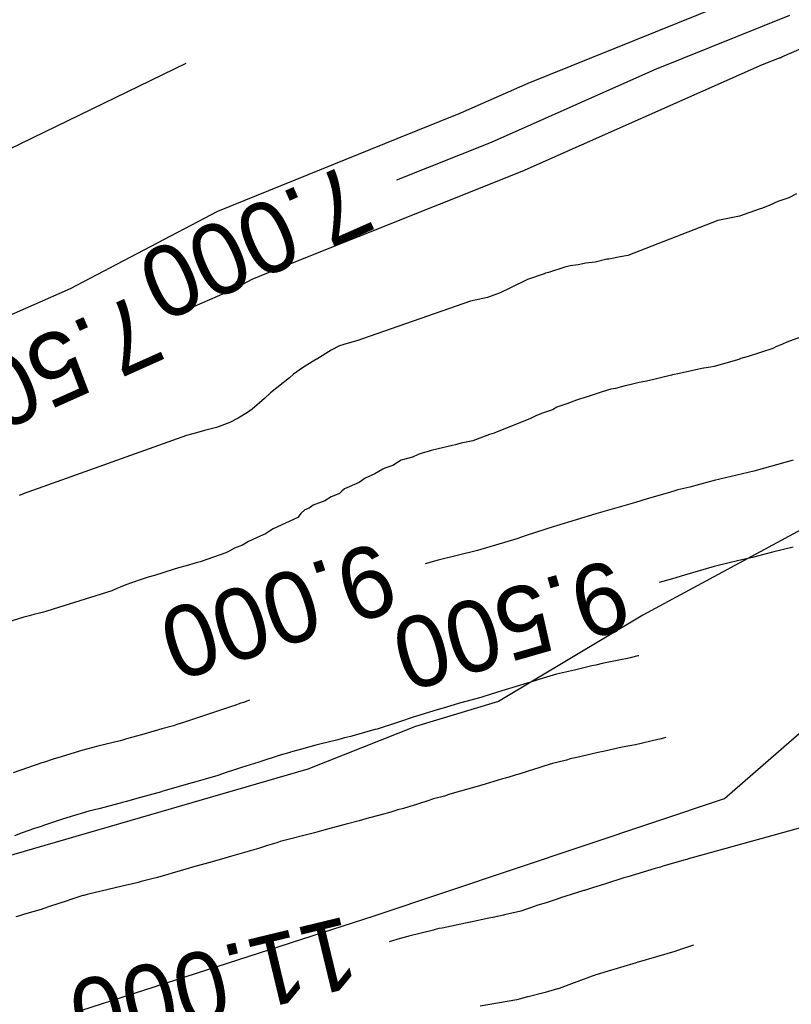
# Model space of a CAD drawing. Extents: x 158343 to 162498, y 431347 to 434500.
# Tile 208 of 220: x 159608 to 159628, y 434167 to 434192. Entities that reach past the tile are written whole.
import ezdxf

# ---------------------------------------------------------------- set-up
doc = ezdxf.new("R2010")
doc.units = 0
doc.header["$LTSCALE"] = 10
doc.header["$MEASUREMENT"] = 0
for name, color, linetype in [('000_arcering', 8, 'CONTINUOUS'), ('33_trappen en balustraden', 252, 'CONTINUOUS'), ('def. con-hoogtelijn (index)', 8, 'CONTINUOUS')]:
    doc.layers.add(name, color=color, linetype=linetype)
doc.styles.add('Style-WORKING', font='WORKING.shx')

# ---------------------------------------------------------------- blocks, each defined once
blk = doc.blocks.new('bestaande hoogtelijnen')
at = {"layer": 'def. con-hoogtelijn (index)'}
for p, q in [((-32.775, 128.193), (-40.284, 124.903)), ((-32.775, 128.193), (-40.284, 124.903)), ((-39.842, 127.015), (-46.717, 124.24)), ((-39.842, 127.015), (-46.717, 124.24)), ((-40.086, 125.963), (-43.505, 124.583)), ((-40.086, 125.963), (-43.505, 124.583)), ((-40.086, 125.963), (-43.505, 124.583)), ((-61.61, 121.73), (-55.372, 124.751)), ((-61.61, 121.73), (-55.372, 124.751)), ((-40.78, 124.71), (-46.866, 122.008)), ((-40.78, 124.71), (-46.866, 122.008)), ((-40.345, 124.878), (-40.78, 124.71)), ((-40.345, 124.878), (-40.78, 124.71)), ((-40.339, 124.879), (-40.345, 124.878)), ((-40.339, 124.879), (-40.345, 124.878)), ((-40.333, 124.881), (-40.339, 124.879)), ((-40.333, 124.881), (-40.339, 124.879)), ((-40.332, 124.881), (-40.333, 124.881)), ((-40.332, 124.881), (-40.333, 124.881)), ((-40.33, 124.882), (-40.332, 124.881)), ((-40.33, 124.882), (-40.332, 124.881)), ((-40.328, 124.883), (-40.33, 124.882)), ((-40.328, 124.883), (-40.33, 124.882)), ((-40.325, 124.884), (-40.328, 124.883)), ((-40.325, 124.884), (-40.328, 124.883)), ((-40.323, 124.885), (-40.325, 124.884)), ((-40.323, 124.885), (-40.325, 124.884)), ((-40.319, 124.886), (-40.323, 124.885)), ((-40.319, 124.886), (-40.323, 124.885)), ((-40.318, 124.887), (-40.319, 124.886)), ((-40.318, 124.887), (-40.319, 124.886)), ((-40.312, 124.888), (-40.318, 124.887)), ((-40.312, 124.888), (-40.318, 124.887)), ((-40.307, 124.891), (-40.312, 124.888)), ((-40.307, 124.891), (-40.312, 124.888)), ((-40.303, 124.893), (-40.307, 124.891)), ((-40.303, 124.893), (-40.307, 124.891)), ((-40.307, 124.891), (-40.307, 124.891)), ((-40.307, 124.891), (-40.307, 124.891)), ((-40.298, 124.896), (-40.303, 124.893)), ((-40.298, 124.896), (-40.303, 124.893)), ((-40.297, 124.896), (-40.298, 124.896)), ((-40.297, 124.896), (-40.298, 124.896)), ((-40.293, 124.898), (-40.297, 124.896)), ((-40.293, 124.898), (-40.297, 124.896)), ((-40.288, 124.9), (-40.293, 124.898)), ((-40.288, 124.9), (-40.293, 124.898)), ((-40.284, 124.903), (-40.288, 124.9)), ((-40.284, 124.903), (-40.288, 124.9)), ((-43.505, 124.583), (-47.644, 122.746)), ((-43.505, 124.583), (-47.644, 122.746)), ((-43.505, 124.583), (-47.644, 122.746)), ((-46.717, 124.24), (-48.421, 123.484)), ((-46.717, 124.24), (-48.421, 123.484)), ((-48.421, 123.484), (-50.04, 122.838)), ((-48.421, 123.484), (-50.04, 122.838)), ((-50.04, 122.838), (-54.581, 120.997)), ((-50.04, 122.838), (-54.581, 120.997)), ((-47.644, 122.746), (-50.043, 121.789)), ((-47.644, 122.746), (-50.043, 121.789)), ((-47.644, 122.746), (-50.043, 121.789)), ((-46.866, 122.008), (-53.111, 119.517)), ((-46.866, 122.008), (-53.111, 119.517)), ((-39.904, 121.443), (-40.103, 121.346)), ((-39.904, 121.443), (-40.103, 121.346)), ((-39.904, 121.443), (-40.103, 121.346)), ((-40.383, 121.252), (-40.585, 121.16)), ((-40.383, 121.252), (-40.585, 121.16)), ((-40.383, 121.252), (-40.585, 121.16)), ((-40.103, 121.346), (-40.383, 121.252)), ((-40.103, 121.346), (-40.383, 121.252)), ((-40.103, 121.346), (-40.383, 121.252)), ((-54.581, 120.997), (-58.318, 119.04)), ((-54.581, 120.997), (-58.318, 119.04)), ((-40.855, 121.055), (-41.348, 120.879)), ((-40.855, 121.055), (-41.348, 120.879)), ((-40.855, 121.055), (-41.348, 120.879)), ((-40.772, 121.084), (-40.855, 121.055)), ((-40.772, 121.084), (-40.855, 121.055)), ((-40.772, 121.084), (-40.855, 121.055)), ((-40.585, 121.16), (-40.772, 121.084)), ((-40.585, 121.16), (-40.772, 121.084)), ((-40.585, 121.16), (-40.772, 121.084)), ((-41.904, 120.767), (-44.184, 119.887)), ((-41.904, 120.767), (-44.184, 119.887)), ((-41.904, 120.767), (-44.184, 119.887)), ((-41.348, 120.879), (-41.904, 120.767)), ((-41.348, 120.879), (-41.904, 120.767)), ((-41.348, 120.879), (-41.904, 120.767)), ((-45.01, 119.718), (-45.245, 119.685)), ((-45.01, 119.718), (-45.245, 119.685)), ((-45.01, 119.718), (-45.245, 119.685)), ((-44.716, 119.787), (-45.01, 119.718)), ((-44.716, 119.787), (-45.01, 119.718)), ((-44.716, 119.787), (-45.01, 119.718)), ((-44.666, 119.794), (-44.716, 119.787)), ((-44.666, 119.794), (-44.716, 119.787)), ((-44.666, 119.794), (-44.716, 119.787)), ((-44.378, 119.851), (-44.666, 119.794)), ((-44.378, 119.851), (-44.666, 119.794)), ((-44.378, 119.851), (-44.666, 119.794)), ((-44.184, 119.887), (-44.378, 119.851)), ((-44.184, 119.887), (-44.378, 119.851)), ((-44.184, 119.887), (-44.378, 119.851)), ((-53.111, 119.517), (-53.708, 119.275)), ((-53.111, 119.517), (-53.708, 119.275)), ((-46.196, 119.449), (-46.26, 119.437)), ((-46.196, 119.449), (-46.26, 119.437)), ((-46.196, 119.449), (-46.26, 119.437)), ((-45.779, 119.587), (-46.196, 119.449)), ((-45.779, 119.587), (-46.196, 119.449)), ((-45.779, 119.587), (-46.196, 119.449)), ((-45.642, 119.62), (-45.779, 119.587)), ((-45.642, 119.62), (-45.779, 119.587)), ((-45.642, 119.62), (-45.779, 119.587)), ((-45.441, 119.65), (-45.642, 119.62)), ((-45.441, 119.65), (-45.642, 119.62)), ((-45.441, 119.65), (-45.642, 119.62)), ((-45.245, 119.685), (-45.441, 119.65)), ((-45.245, 119.685), (-45.441, 119.65)), ((-45.245, 119.685), (-45.441, 119.65)), ((-53.708, 119.275), (-54.2, 119.017)), ((-53.708, 119.275), (-54.2, 119.017)), ((-46.727, 119.272), (-47.155, 119.068)), ((-46.727, 119.272), (-47.155, 119.068)), ((-46.727, 119.272), (-47.155, 119.068)), ((-46.303, 119.419), (-46.727, 119.272)), ((-46.303, 119.419), (-46.727, 119.272)), ((-46.303, 119.419), (-46.727, 119.272)), ((-46.273, 119.432), (-46.303, 119.419)), ((-46.273, 119.432), (-46.303, 119.419)), ((-46.273, 119.432), (-46.303, 119.419)), ((-46.26, 119.437), (-46.273, 119.432)), ((-46.26, 119.437), (-46.273, 119.432)), ((-46.26, 119.437), (-46.273, 119.432)), ((-58.318, 119.04), (-60.214, 118.208)), ((-58.318, 119.04), (-60.214, 118.208)), ((-54.2, 119.017), (-55.368, 118.505)), ((-54.2, 119.017), (-55.368, 118.505)), ((-47.155, 119.068), (-47.414, 118.94)), ((-47.155, 119.068), (-47.414, 118.94)), ((-47.155, 119.068), (-47.414, 118.94)), ((-48.168, 118.728), (-50.907, 117.769)), ((-48.168, 118.728), (-50.907, 117.769)), ((-48.168, 118.728), (-50.907, 117.769)), ((-47.74, 118.818), (-48.168, 118.728)), ((-47.74, 118.818), (-48.168, 118.728)), ((-47.74, 118.818), (-48.168, 118.728)), ((-47.414, 118.94), (-47.74, 118.818)), ((-47.414, 118.94), (-47.74, 118.818)), ((-47.414, 118.94), (-47.74, 118.818)), ((-51.025, 117.734), (-51.295, 117.658)), ((-51.025, 117.734), (-51.295, 117.658)), ((-51.025, 117.734), (-51.295, 117.658)), ((-50.907, 117.769), (-51.025, 117.734)), ((-50.907, 117.769), (-51.025, 117.734)), ((-50.907, 117.769), (-51.025, 117.734)), ((-39.524, 117.916), (-40.149, 117.688)), ((-39.524, 117.916), (-40.149, 117.688)), ((-51.704, 117.485), (-52.062, 117.26)), ((-51.704, 117.485), (-52.062, 117.26)), ((-51.704, 117.485), (-52.062, 117.26)), ((-51.489, 117.597), (-51.704, 117.485)), ((-51.489, 117.597), (-51.704, 117.485)), ((-51.489, 117.597), (-51.704, 117.485)), ((-51.295, 117.658), (-51.489, 117.597)), ((-51.295, 117.658), (-51.489, 117.597)), ((-51.295, 117.658), (-51.489, 117.597)), ((-40.507, 117.531), (-41.132, 117.328)), ((-40.507, 117.531), (-41.132, 117.328)), ((-40.413, 117.577), (-40.507, 117.531)), ((-40.413, 117.577), (-40.507, 117.531)), ((-40.367, 117.593), (-40.413, 117.577)), ((-40.367, 117.593), (-40.413, 117.577)), ((-40.262, 117.636), (-40.367, 117.593)), ((-40.262, 117.636), (-40.367, 117.593)), ((-40.149, 117.688), (-40.262, 117.636)), ((-40.149, 117.688), (-40.262, 117.636)), ((-52.114, 117.228), (-52.424, 117.04)), ((-52.114, 117.228), (-52.424, 117.04)), ((-52.114, 117.228), (-52.424, 117.04)), ((-52.071, 117.254), (-52.114, 117.228)), ((-52.071, 117.254), (-52.114, 117.228)), ((-52.071, 117.254), (-52.114, 117.228)), ((-52.062, 117.26), (-52.071, 117.254)), ((-52.062, 117.26), (-52.071, 117.254)), ((-52.062, 117.26), (-52.071, 117.254)), ((-41.367, 117.252), (-41.992, 117.071)), ((-41.367, 117.252), (-41.992, 117.071)), ((-41.315, 117.276), (-41.367, 117.252)), ((-41.315, 117.276), (-41.367, 117.252)), ((-41.132, 117.328), (-41.315, 117.276)), ((-41.132, 117.328), (-41.315, 117.276)), ((-52.424, 117.04), (-52.654, 116.875)), ((-52.424, 117.04), (-52.654, 116.875)), ((-52.424, 117.04), (-52.654, 116.875)), ((-42.381, 117.007), (-42.876, 116.892)), ((-42.381, 117.007), (-42.876, 116.892)), ((-42.266, 117.028), (-42.381, 117.007)), ((-42.266, 117.028), (-42.381, 117.007)), ((-42.255, 117.031), (-42.266, 117.028)), ((-42.255, 117.031), (-42.266, 117.028)), ((-42.252, 117.032), (-42.255, 117.031)), ((-42.252, 117.032), (-42.255, 117.031)), ((-42.084, 117.056), (-42.252, 117.032)), ((-42.084, 117.056), (-42.252, 117.032)), ((-41.992, 117.071), (-42.084, 117.056)), ((-41.992, 117.071), (-42.084, 117.056)), ((-52.753, 116.787), (-53.079, 116.531)), ((-52.753, 116.787), (-53.079, 116.531)), ((-52.753, 116.787), (-53.079, 116.531)), ((-52.654, 116.875), (-52.753, 116.787)), ((-52.654, 116.875), (-52.753, 116.787)), ((-52.654, 116.875), (-52.753, 116.787)), ((-43.56, 116.734), (-43.753, 116.689)), ((-43.56, 116.734), (-43.753, 116.689)), ((-43.386, 116.776), (-43.56, 116.734)), ((-43.386, 116.776), (-43.56, 116.734)), ((-43.077, 116.853), (-43.386, 116.776)), ((-43.077, 116.853), (-43.386, 116.776)), ((-43.047, 116.857), (-43.077, 116.853)), ((-43.047, 116.857), (-43.077, 116.853)), ((-42.876, 116.892), (-43.047, 116.857)), ((-42.876, 116.892), (-43.047, 116.857)), ((-53.079, 116.531), (-53.236, 116.409)), ((-53.079, 116.531), (-53.236, 116.409)), ((-53.079, 116.531), (-53.236, 116.409)), ((-44.698, 116.475), (-44.886, 116.413)), ((-44.698, 116.475), (-44.886, 116.413)), ((-44.616, 116.494), (-44.698, 116.475)), ((-44.616, 116.494), (-44.698, 116.475)), ((-44.497, 116.512), (-44.616, 116.494)), ((-44.497, 116.512), (-44.616, 116.494)), ((-44.248, 116.586), (-44.497, 116.512)), ((-44.248, 116.586), (-44.497, 116.512)), ((-44.132, 116.606), (-44.248, 116.586)), ((-44.132, 116.606), (-44.248, 116.586)), ((-43.893, 116.67), (-44.132, 116.606)), ((-43.893, 116.67), (-44.132, 116.606)), ((-43.753, 116.689), (-43.893, 116.67)), ((-43.753, 116.689), (-43.893, 116.67)), ((-53.391, 116.261), (-53.701, 115.988)), ((-53.391, 116.261), (-53.701, 115.988)), ((-53.391, 116.261), (-53.701, 115.988)), ((-53.236, 116.409), (-53.391, 116.261)), ((-53.236, 116.409), (-53.391, 116.261)), ((-53.236, 116.409), (-53.391, 116.261)), ((-45.481, 116.221), (-45.732, 116.126)), ((-45.481, 116.221), (-45.732, 116.126)), ((-45.385, 116.255), (-45.481, 116.221)), ((-45.385, 116.255), (-45.481, 116.221)), ((-45.321, 116.273), (-45.385, 116.255)), ((-45.321, 116.273), (-45.385, 116.255)), ((-45.133, 116.332), (-45.321, 116.273)), ((-45.133, 116.332), (-45.321, 116.273)), ((-44.886, 116.413), (-45.133, 116.332)), ((-44.886, 116.413), (-45.133, 116.332)), ((-53.701, 115.988), (-53.818, 115.91)), ((-53.701, 115.988), (-53.818, 115.91)), ((-53.701, 115.988), (-53.818, 115.91)), ((-46.089, 115.976), (-46.367, 115.882)), ((-46.089, 115.976), (-46.367, 115.882)), ((-45.984, 116.038), (-46.089, 115.976)), ((-45.984, 116.038), (-46.089, 115.976)), ((-45.732, 116.126), (-45.984, 116.038)), ((-45.732, 116.126), (-45.984, 116.038)), ((-54.06, 115.765), (-54.27, 115.653)), ((-54.06, 115.765), (-54.27, 115.653)), ((-54.06, 115.765), (-54.27, 115.653)), ((-53.818, 115.91), (-54.06, 115.765)), ((-53.818, 115.91), (-54.06, 115.765)), ((-53.818, 115.91), (-54.06, 115.765)), ((-46.67, 115.748), (-47.497, 115.419)), ((-46.67, 115.748), (-47.497, 115.419)), ((-46.515, 115.824), (-46.67, 115.748)), ((-46.515, 115.824), (-46.67, 115.748)), ((-46.367, 115.882), (-46.515, 115.824)), ((-46.367, 115.882), (-46.515, 115.824)), ((-54.607, 115.523), (-54.912, 115.452)), ((-54.607, 115.523), (-54.912, 115.452)), ((-54.607, 115.523), (-54.912, 115.452)), ((-54.27, 115.653), (-54.607, 115.523)), ((-54.27, 115.653), (-54.607, 115.523)), ((-54.27, 115.653), (-54.607, 115.523)), ((-55.364, 115.322), (-59.243, 113.94)), ((-55.364, 115.322), (-59.243, 113.94)), ((-55.364, 115.322), (-59.243, 113.94)), ((-55.117, 115.389), (-55.364, 115.322)), ((-55.117, 115.389), (-55.364, 115.322)), ((-55.117, 115.389), (-55.364, 115.322)), ((-54.912, 115.452), (-55.117, 115.389)), ((-54.912, 115.452), (-55.117, 115.389)), ((-54.912, 115.452), (-55.117, 115.389)), ((-47.691, 115.347), (-48.113, 115.186)), ((-47.691, 115.347), (-48.113, 115.186)), ((-47.57, 115.386), (-47.691, 115.347)), ((-47.57, 115.386), (-47.691, 115.347)), ((-47.497, 115.419), (-47.57, 115.386)), ((-47.497, 115.419), (-47.57, 115.386)), ((-48.991, 114.99), (-49.165, 114.942)), ((-48.991, 114.99), (-49.165, 114.942)), ((-48.627, 115.068), (-48.991, 114.99)), ((-48.627, 115.068), (-48.991, 114.99)), ((-48.551, 115.09), (-48.627, 115.068)), ((-48.551, 115.09), (-48.627, 115.068)), ((-48.403, 115.127), (-48.551, 115.09)), ((-48.403, 115.127), (-48.551, 115.09)), ((-48.149, 115.18), (-48.403, 115.127)), ((-48.149, 115.18), (-48.403, 115.127)), ((-48.113, 115.186), (-48.149, 115.18)), ((-48.113, 115.186), (-48.149, 115.18)), ((-49.639, 114.774), (-49.923, 114.7)), ((-49.639, 114.774), (-49.923, 114.7)), ((-49.5, 114.846), (-49.639, 114.774)), ((-49.5, 114.846), (-49.639, 114.774)), ((-49.367, 114.883), (-49.5, 114.846)), ((-49.367, 114.883), (-49.5, 114.846)), ((-49.242, 114.923), (-49.367, 114.883)), ((-49.242, 114.923), (-49.367, 114.883)), ((-49.165, 114.942), (-49.242, 114.923)), ((-49.165, 114.942), (-49.242, 114.923)), ((-50.394, 114.473), (-50.594, 114.352)), ((-50.394, 114.473), (-50.594, 114.352)), ((-50.345, 114.5), (-50.394, 114.473)), ((-50.345, 114.5), (-50.394, 114.473)), ((-50.138, 114.561), (-50.345, 114.5)), ((-50.138, 114.561), (-50.345, 114.5)), ((-49.923, 114.7), (-50.138, 114.561)), ((-49.923, 114.7), (-50.138, 114.561)), ((-39.992, 114.696), (-40.992, 114.418)), ((-39.992, 114.696), (-40.992, 114.418)), ((-39.992, 114.696), (-40.992, 114.418)), ((-50.842, 114.244), (-50.99, 114.137)), ((-50.842, 114.244), (-50.99, 114.137)), ((-50.594, 114.352), (-50.842, 114.244)), ((-50.594, 114.352), (-50.842, 114.244)), ((-40.992, 114.418), (-41.992, 114.181)), ((-40.992, 114.418), (-41.992, 114.181)), ((-40.992, 114.418), (-41.992, 114.181)), ((-51.367, 113.975), (-51.431, 113.918)), ((-51.367, 113.975), (-51.431, 113.918)), ((-50.99, 114.137), (-51.367, 113.975)), ((-50.99, 114.137), (-51.367, 113.975)), ((-42.613, 114.019), (-42.919, 113.945)), ((-42.613, 114.019), (-42.919, 113.945)), ((-42.613, 114.019), (-42.919, 113.945)), ((-42.122, 114.148), (-42.613, 114.019)), ((-42.122, 114.148), (-42.613, 114.019)), ((-42.122, 114.148), (-42.613, 114.019)), ((-41.992, 114.181), (-42.122, 114.148)), ((-41.992, 114.181), (-42.122, 114.148)), ((-41.992, 114.181), (-42.122, 114.148)), ((-59.416, 113.879), (-59.61, 113.806)), ((-59.416, 113.879), (-59.61, 113.806)), ((-59.416, 113.879), (-59.61, 113.806)), ((-59.243, 113.94), (-59.416, 113.879)), ((-59.243, 113.94), (-59.416, 113.879)), ((-59.243, 113.94), (-59.416, 113.879)), ((-51.704, 113.769), (-51.858, 113.668)), ((-51.704, 113.769), (-51.858, 113.668)), ((-51.551, 113.832), (-51.704, 113.769)), ((-51.551, 113.832), (-51.704, 113.769)), ((-51.488, 113.855), (-51.551, 113.832)), ((-51.488, 113.855), (-51.551, 113.832)), ((-51.431, 113.918), (-51.488, 113.855)), ((-51.431, 113.918), (-51.488, 113.855)), ((-43.693, 113.72), (-43.992, 113.624)), ((-43.693, 113.72), (-43.992, 113.624)), ((-43.693, 113.72), (-43.992, 113.624)), ((-43.127, 113.883), (-43.693, 113.72)), ((-43.127, 113.883), (-43.693, 113.72)), ((-43.127, 113.883), (-43.693, 113.72)), ((-42.992, 113.925), (-43.127, 113.883)), ((-42.992, 113.925), (-43.127, 113.883)), ((-42.992, 113.925), (-43.127, 113.883)), ((-42.919, 113.945), (-42.992, 113.925)), ((-42.919, 113.945), (-42.992, 113.925)), ((-42.919, 113.945), (-42.992, 113.925)), ((-52.26, 113.482), (-52.367, 113.441)), ((-52.26, 113.482), (-52.367, 113.441)), ((-52.159, 113.561), (-52.26, 113.482)), ((-52.159, 113.561), (-52.26, 113.482)), ((-51.858, 113.668), (-52.159, 113.561)), ((-51.858, 113.668), (-52.159, 113.561)), ((-43.992, 113.624), (-44.992, 113.337)), ((-43.992, 113.624), (-44.992, 113.337)), ((-43.992, 113.624), (-44.992, 113.337)), ((-52.549, 113.246), (-53.174, 112.964)), ((-52.549, 113.246), (-53.174, 112.964)), ((-52.467, 113.346), (-52.549, 113.246)), ((-52.467, 113.346), (-52.549, 113.246)), ((-52.367, 113.441), (-52.467, 113.346)), ((-52.367, 113.441), (-52.467, 113.346)), ((-44.992, 113.337), (-45.992, 113.039)), ((-44.992, 113.337), (-45.992, 113.039)), ((-44.992, 113.337), (-45.992, 113.039)), ((-53.174, 112.964), (-53.291, 112.888)), ((-53.174, 112.964), (-53.291, 112.888)), ((-46.049, 113.019), (-46.762, 112.789)), ((-46.049, 113.019), (-46.762, 112.789)), ((-46.049, 113.019), (-46.762, 112.789)), ((-45.992, 113.039), (-46.049, 113.019)), ((-45.992, 113.039), (-46.049, 113.019)), ((-45.992, 113.039), (-46.049, 113.019)), ((-53.499, 112.775), (-53.793, 112.643)), ((-53.499, 112.775), (-53.793, 112.643)), ((-53.367, 112.838), (-53.499, 112.775)), ((-53.367, 112.838), (-53.499, 112.775)), ((-53.291, 112.888), (-53.367, 112.838)), ((-53.291, 112.888), (-53.367, 112.838)), ((-46.762, 112.789), (-46.992, 112.708)), ((-46.762, 112.789), (-46.992, 112.708)), ((-46.762, 112.789), (-46.992, 112.708)), ((-54.147, 112.471), (-54.283, 112.399)), ((-54.147, 112.471), (-54.283, 112.399)), ((-53.948, 112.549), (-54.147, 112.471)), ((-53.948, 112.549), (-54.147, 112.471)), ((-53.793, 112.643), (-53.948, 112.549)), ((-53.793, 112.643), (-53.948, 112.549)), ((-46.992, 112.708), (-47.992, 112.412)), ((-46.992, 112.708), (-47.992, 112.412)), ((-46.992, 112.708), (-47.992, 112.412)), ((-39.992, 112.494), (-40.52, 112.369)), ((-39.992, 112.494), (-40.52, 112.369)), ((-54.367, 112.353), (-54.992, 112.134)), ((-54.367, 112.353), (-54.992, 112.134)), ((-54.283, 112.399), (-54.367, 112.353)), ((-54.283, 112.399), (-54.367, 112.353)), ((-47.992, 112.412), (-48.992, 112.171)), ((-47.992, 112.412), (-48.992, 112.171)), ((-47.992, 112.412), (-48.992, 112.171)), ((-40.992, 112.246), (-41.4, 112.15)), ((-40.992, 112.246), (-41.4, 112.15)), ((-40.898, 112.269), (-40.992, 112.246)), ((-40.898, 112.269), (-40.992, 112.246)), ((-40.52, 112.369), (-40.898, 112.269)), ((-40.52, 112.369), (-40.898, 112.269)), ((-55.572, 111.974), (-55.704, 111.933)), ((-55.572, 111.974), (-55.704, 111.933)), ((-55.376, 112.02), (-55.572, 111.974)), ((-55.376, 112.02), (-55.572, 111.974)), ((-55.125, 112.096), (-55.376, 112.02)), ((-55.125, 112.096), (-55.376, 112.02)), ((-55.024, 112.128), (-55.125, 112.096)), ((-55.024, 112.128), (-55.125, 112.096)), ((-54.992, 112.134), (-55.024, 112.128)), ((-54.992, 112.134), (-55.024, 112.128)), ((-48.992, 112.171), (-49.323, 112.078)), ((-48.992, 112.171), (-49.323, 112.078)), ((-48.992, 112.171), (-49.323, 112.078)), ((-41.992, 112.006), (-42.747, 111.783)), ((-41.992, 112.006), (-42.747, 111.783)), ((-41.614, 112.097), (-41.992, 112.006)), ((-41.614, 112.097), (-41.992, 112.006)), ((-41.4, 112.15), (-41.614, 112.097)), ((-41.4, 112.15), (-41.614, 112.097)), ((-56.336, 111.738), (-56.466, 111.692)), ((-56.336, 111.738), (-56.466, 111.692)), ((-56.177, 111.781), (-56.336, 111.738)), ((-56.177, 111.781), (-56.336, 111.738)), ((-55.704, 111.933), (-56.177, 111.781)), ((-55.704, 111.933), (-56.177, 111.781)), ((-42.747, 111.783), (-43.049, 111.698)), ((-42.747, 111.783), (-43.049, 111.698)), ((-57.045, 111.481), (-57.133, 111.447)), ((-57.045, 111.481), (-57.133, 111.447)), ((-56.903, 111.539), (-57.045, 111.481)), ((-56.903, 111.539), (-57.045, 111.481)), ((-56.758, 111.594), (-56.903, 111.539)), ((-56.758, 111.594), (-56.903, 111.539)), ((-56.466, 111.692), (-56.758, 111.594)), ((-56.466, 111.692), (-56.758, 111.594)), ((-43.049, 111.698), (-43.389, 111.603)), ((-43.049, 111.698), (-43.389, 111.603)), ((-57.264, 111.394), (-58.749, 110.927)), ((-57.264, 111.394), (-58.749, 110.927)), ((-57.133, 111.447), (-57.264, 111.394)), ((-57.133, 111.447), (-57.264, 111.394)), ((-59.49, 110.721), (-59.894, 110.598)), ((-59.49, 110.721), (-59.894, 110.598)), ((-59.358, 110.759), (-59.49, 110.721)), ((-59.358, 110.759), (-59.49, 110.721)), ((-59.235, 110.795), (-59.358, 110.759)), ((-59.235, 110.795), (-59.358, 110.759)), ((-59.095, 110.824), (-59.235, 110.795)), ((-59.095, 110.824), (-59.235, 110.795)), ((-58.992, 110.85), (-59.095, 110.824)), ((-58.992, 110.85), (-59.095, 110.824)), ((-58.935, 110.87), (-58.992, 110.85)), ((-58.935, 110.87), (-58.992, 110.85)), ((-58.749, 110.927), (-58.935, 110.87)), ((-58.749, 110.927), (-58.935, 110.87)), ((-43.925, 109.74), (-44.125, 109.694)), ((-43.925, 109.74), (-44.125, 109.694)), ((-43.925, 109.74), (-44.125, 109.694)), ((-43.902, 109.746), (-43.925, 109.74)), ((-43.902, 109.746), (-43.925, 109.74)), ((-43.902, 109.746), (-43.925, 109.74)), ((-45.093, 109.487), (-45.534, 109.385)), ((-45.093, 109.487), (-45.534, 109.385)), ((-45.093, 109.487), (-45.534, 109.385)), ((-44.992, 109.512), (-45.093, 109.487)), ((-44.992, 109.512), (-45.093, 109.487)), ((-44.992, 109.512), (-45.093, 109.487)), ((-44.829, 109.549), (-44.992, 109.512)), ((-44.829, 109.549), (-44.992, 109.512)), ((-44.829, 109.549), (-44.992, 109.512)), ((-44.371, 109.641), (-44.829, 109.549)), ((-44.371, 109.641), (-44.829, 109.549)), ((-44.371, 109.641), (-44.829, 109.549)), ((-44.192, 109.678), (-44.371, 109.641)), ((-44.192, 109.678), (-44.371, 109.641)), ((-44.192, 109.678), (-44.371, 109.641)), ((-44.125, 109.694), (-44.192, 109.678)), ((-44.125, 109.694), (-44.192, 109.678)), ((-44.125, 109.694), (-44.192, 109.678)), ((-45.992, 109.278), (-46.411, 109.155)), ((-45.992, 109.278), (-46.411, 109.155)), ((-45.992, 109.278), (-46.411, 109.155)), ((-45.764, 109.33), (-45.992, 109.278)), ((-45.764, 109.33), (-45.992, 109.278)), ((-45.764, 109.33), (-45.992, 109.278)), ((-45.762, 109.331), (-45.764, 109.33)), ((-45.762, 109.331), (-45.764, 109.33)), ((-45.762, 109.331), (-45.764, 109.33)), ((-45.534, 109.385), (-45.762, 109.331)), ((-45.534, 109.385), (-45.762, 109.331)), ((-45.534, 109.385), (-45.762, 109.331)), ((-46.821, 109.027), (-47.485, 108.821)), ((-46.821, 109.027), (-47.485, 108.821)), ((-46.821, 109.027), (-47.485, 108.821)), ((-46.543, 109.111), (-46.821, 109.027)), ((-46.543, 109.111), (-46.821, 109.027)), ((-46.543, 109.111), (-46.821, 109.027)), ((-46.411, 109.155), (-46.543, 109.111)), ((-46.411, 109.155), (-46.543, 109.111)), ((-46.411, 109.155), (-46.543, 109.111)), ((-47.648, 108.773), (-47.91, 108.691)), ((-47.648, 108.773), (-47.91, 108.691)), ((-47.648, 108.773), (-47.91, 108.691)), ((-47.558, 108.798), (-47.648, 108.773)), ((-47.558, 108.798), (-47.648, 108.773)), ((-47.558, 108.798), (-47.648, 108.773)), ((-47.485, 108.821), (-47.558, 108.798)), ((-47.485, 108.821), (-47.558, 108.798)), ((-47.485, 108.821), (-47.558, 108.798)), ((-54.17, 108.481), (-54.204, 108.47)), ((-54.17, 108.481), (-54.204, 108.47)), ((-53.992, 108.543), (-54.17, 108.481)), ((-53.992, 108.543), (-54.17, 108.481)), ((-53.926, 108.566), (-53.992, 108.543)), ((-53.926, 108.566), (-53.992, 108.543)), ((-53.768, 108.618), (-53.926, 108.566)), ((-53.768, 108.618), (-53.926, 108.566)), ((-48.451, 108.542), (-48.804, 108.437)), ((-48.451, 108.542), (-48.804, 108.437)), ((-48.451, 108.542), (-48.804, 108.437)), ((-47.91, 108.691), (-48.451, 108.542)), ((-47.91, 108.691), (-48.451, 108.542)), ((-47.91, 108.691), (-48.451, 108.542)), ((-54.204, 108.47), (-55.445, 108.058)), ((-54.204, 108.47), (-55.445, 108.058)), ((-49.458, 108.244), (-49.62, 108.188)), ((-49.458, 108.244), (-49.62, 108.188)), ((-49.458, 108.244), (-49.62, 108.188)), ((-48.992, 108.383), (-49.458, 108.244)), ((-48.992, 108.383), (-49.458, 108.244)), ((-48.992, 108.383), (-49.458, 108.244)), ((-48.804, 108.437), (-48.992, 108.383)), ((-48.804, 108.437), (-48.992, 108.383)), ((-48.804, 108.437), (-48.992, 108.383)), ((-55.697, 107.975), (-55.99, 107.893)), ((-55.697, 107.975), (-55.99, 107.893)), ((-55.612, 108.001), (-55.697, 107.975)), ((-55.612, 108.001), (-55.697, 107.975)), ((-55.445, 108.058), (-55.612, 108.001)), ((-55.445, 108.058), (-55.612, 108.001)), ((-49.992, 108.068), (-50.533, 107.89)), ((-49.992, 108.068), (-50.533, 107.89)), ((-49.992, 108.068), (-50.533, 107.89)), ((-49.893, 108.101), (-49.992, 108.068)), ((-49.893, 108.101), (-49.992, 108.068)), ((-49.893, 108.101), (-49.992, 108.068)), ((-49.695, 108.164), (-49.893, 108.101)), ((-49.695, 108.164), (-49.893, 108.101)), ((-49.695, 108.164), (-49.893, 108.101)), ((-49.62, 108.188), (-49.695, 108.164)), ((-49.62, 108.188), (-49.695, 108.164)), ((-49.62, 108.188), (-49.695, 108.164)), ((-56.512, 107.745), (-56.886, 107.642)), ((-56.512, 107.745), (-56.886, 107.642)), ((-56.192, 107.833), (-56.512, 107.745)), ((-56.192, 107.833), (-56.512, 107.745)), ((-56.184, 107.835), (-56.192, 107.833)), ((-56.184, 107.835), (-56.192, 107.833)), ((-55.99, 107.893), (-56.184, 107.835)), ((-55.99, 107.893), (-56.184, 107.835)), ((-50.942, 107.775), (-51.15, 107.718)), ((-50.942, 107.775), (-51.15, 107.718)), ((-50.942, 107.775), (-51.15, 107.718)), ((-50.774, 107.824), (-50.942, 107.775)), ((-50.774, 107.824), (-50.942, 107.775)), ((-50.774, 107.824), (-50.942, 107.775)), ((-50.583, 107.875), (-50.774, 107.824)), ((-50.583, 107.875), (-50.774, 107.824)), ((-50.583, 107.875), (-50.774, 107.824)), ((-50.533, 107.89), (-50.583, 107.875)), ((-50.533, 107.89), (-50.583, 107.875)), ((-50.533, 107.89), (-50.583, 107.875)), ((-57.052, 107.595), (-57.612, 107.453)), ((-57.052, 107.595), (-57.612, 107.453)), ((-56.992, 107.611), (-57.052, 107.595)), ((-56.992, 107.611), (-57.052, 107.595)), ((-56.886, 107.642), (-56.992, 107.611)), ((-56.886, 107.642), (-56.992, 107.611)), ((-52.088, 107.478), (-52.455, 107.381)), ((-52.088, 107.478), (-52.455, 107.381)), ((-52.088, 107.478), (-52.455, 107.381)), ((-51.992, 107.505), (-52.088, 107.478)), ((-51.992, 107.505), (-52.088, 107.478)), ((-51.992, 107.505), (-52.088, 107.478)), ((-51.533, 107.62), (-51.992, 107.505)), ((-51.533, 107.62), (-51.992, 107.505)), ((-51.533, 107.62), (-51.992, 107.505)), ((-51.366, 107.664), (-51.533, 107.62)), ((-51.366, 107.664), (-51.533, 107.62)), ((-51.366, 107.664), (-51.533, 107.62)), ((-51.199, 107.704), (-51.366, 107.664)), ((-51.199, 107.704), (-51.366, 107.664)), ((-51.199, 107.704), (-51.366, 107.664)), ((-51.15, 107.718), (-51.199, 107.704)), ((-51.15, 107.718), (-51.199, 107.704)), ((-51.15, 107.718), (-51.199, 107.704)), ((-43.992, 107.494), (-44.325, 107.427)), ((-43.992, 107.494), (-44.325, 107.427)), ((-43.424, 107.626), (-43.992, 107.494)), ((-43.424, 107.626), (-43.992, 107.494)), ((-43.375, 107.637), (-43.424, 107.626)), ((-43.375, 107.637), (-43.424, 107.626)), ((-43.223, 107.675), (-43.375, 107.637)), ((-43.223, 107.675), (-43.375, 107.637)), ((-58.408, 107.23), (-58.54, 107.187)), ((-58.408, 107.23), (-58.54, 107.187)), ((-57.992, 107.352), (-58.408, 107.23)), ((-57.992, 107.352), (-58.408, 107.23)), ((-57.612, 107.453), (-57.992, 107.352)), ((-57.612, 107.453), (-57.992, 107.352)), ((-52.992, 107.231), (-53.533, 107.054)), ((-52.992, 107.231), (-53.533, 107.054)), ((-52.992, 107.231), (-53.533, 107.054)), ((-52.751, 107.298), (-52.992, 107.231)), ((-52.751, 107.298), (-52.992, 107.231)), ((-52.751, 107.298), (-52.992, 107.231)), ((-52.735, 107.302), (-52.751, 107.298)), ((-52.735, 107.302), (-52.751, 107.298)), ((-52.735, 107.302), (-52.751, 107.298)), ((-52.674, 107.319), (-52.735, 107.302)), ((-52.674, 107.319), (-52.735, 107.302)), ((-52.674, 107.319), (-52.735, 107.302)), ((-52.455, 107.381), (-52.674, 107.319)), ((-52.455, 107.381), (-52.674, 107.319)), ((-52.455, 107.381), (-52.674, 107.319)), ((-44.935, 107.293), (-45.478, 107.17)), ((-44.935, 107.293), (-45.478, 107.17)), ((-44.934, 107.294), (-44.935, 107.293)), ((-44.934, 107.294), (-44.935, 107.293)), ((-44.767, 107.334), (-44.934, 107.294)), ((-44.767, 107.334), (-44.934, 107.294)), ((-44.325, 107.427), (-44.767, 107.334)), ((-44.325, 107.427), (-44.767, 107.334)), ((-59.032, 107.032), (-59.757, 106.784)), ((-59.032, 107.032), (-59.757, 106.784)), ((-58.992, 107.046), (-59.032, 107.032)), ((-58.992, 107.046), (-59.032, 107.032)), ((-58.744, 107.125), (-58.992, 107.046)), ((-58.744, 107.125), (-58.992, 107.046)), ((-58.54, 107.187), (-58.744, 107.125)), ((-58.54, 107.187), (-58.744, 107.125)), ((-53.646, 107.015), (-53.974, 106.92)), ((-53.646, 107.015), (-53.974, 106.92)), ((-53.646, 107.015), (-53.974, 106.92)), ((-53.533, 107.054), (-53.646, 107.015)), ((-53.533, 107.054), (-53.646, 107.015)), ((-53.533, 107.054), (-53.646, 107.015)), ((-46.088, 107.017), (-46.29, 106.957)), ((-46.088, 107.017), (-46.29, 106.957)), ((-45.74, 107.1), (-46.088, 107.017)), ((-45.74, 107.1), (-46.088, 107.017)), ((-45.644, 107.132), (-45.74, 107.1)), ((-45.644, 107.132), (-45.74, 107.1)), ((-45.478, 107.17), (-45.644, 107.132)), ((-45.478, 107.17), (-45.644, 107.132)), ((-54.337, 106.798), (-54.575, 106.717)), ((-54.337, 106.798), (-54.575, 106.717)), ((-54.337, 106.798), (-54.575, 106.717)), ((-54.289, 106.814), (-54.337, 106.798)), ((-54.289, 106.814), (-54.337, 106.798)), ((-54.289, 106.814), (-54.337, 106.798)), ((-54.255, 106.823), (-54.289, 106.814)), ((-54.255, 106.823), (-54.289, 106.814)), ((-54.255, 106.823), (-54.289, 106.814)), ((-54.229, 106.831), (-54.255, 106.823)), ((-54.229, 106.831), (-54.255, 106.823)), ((-54.229, 106.831), (-54.255, 106.823)), ((-53.974, 106.92), (-54.229, 106.831)), ((-53.974, 106.92), (-54.229, 106.831)), ((-53.974, 106.92), (-54.229, 106.831)), ((-46.97, 106.743), (-47.036, 106.725)), ((-46.97, 106.743), (-47.036, 106.725)), ((-46.519, 106.879), (-46.97, 106.743)), ((-46.519, 106.879), (-46.97, 106.743)), ((-46.465, 106.896), (-46.519, 106.879)), ((-46.465, 106.896), (-46.519, 106.879)), ((-46.29, 106.957), (-46.465, 106.896)), ((-46.29, 106.957), (-46.465, 106.896)), ((-55.015, 106.583), (-55.432, 106.465)), ((-55.015, 106.583), (-55.432, 106.465)), ((-55.015, 106.583), (-55.432, 106.465)), ((-54.895, 106.62), (-55.015, 106.583)), ((-54.895, 106.62), (-55.015, 106.583)), ((-54.895, 106.62), (-55.015, 106.583)), ((-54.575, 106.717), (-54.895, 106.62)), ((-54.575, 106.717), (-54.895, 106.62)), ((-54.575, 106.717), (-54.895, 106.62)), ((-47.799, 106.493), (-48.056, 106.416)), ((-47.799, 106.493), (-48.056, 106.416)), ((-47.362, 106.626), (-47.799, 106.493)), ((-47.362, 106.626), (-47.799, 106.493)), ((-47.286, 106.646), (-47.362, 106.626)), ((-47.286, 106.646), (-47.362, 106.626)), ((-47.265, 106.652), (-47.286, 106.646)), ((-47.265, 106.652), (-47.286, 106.646)), ((-47.226, 106.665), (-47.265, 106.652)), ((-47.226, 106.665), (-47.265, 106.652)), ((-47.036, 106.725), (-47.226, 106.665)), ((-47.036, 106.725), (-47.226, 106.665)), ((-56, 106.304), (-56.532, 106.157)), ((-56, 106.304), (-56.532, 106.157)), ((-56, 106.304), (-56.532, 106.157)), ((-55.992, 106.306), (-56, 106.304)), ((-55.992, 106.306), (-56, 106.304)), ((-55.992, 106.306), (-56, 106.304)), ((-55.989, 106.307), (-55.992, 106.306)), ((-55.989, 106.307), (-55.992, 106.306)), ((-55.989, 106.307), (-55.992, 106.306)), ((-55.432, 106.465), (-55.989, 106.307)), ((-55.432, 106.465), (-55.989, 106.307)), ((-55.432, 106.465), (-55.989, 106.307)), ((-48.715, 106.234), (-48.833, 106.193)), ((-48.715, 106.234), (-48.833, 106.193)), ((-48.579, 106.273), (-48.715, 106.234)), ((-48.579, 106.273), (-48.715, 106.234)), ((-48.056, 106.416), (-48.579, 106.273)), ((-48.056, 106.416), (-48.579, 106.273)), ((-57.051, 106.012), (-57.591, 105.868)), ((-57.051, 106.012), (-57.591, 105.868)), ((-57.051, 106.012), (-57.591, 105.868)), ((-56.992, 106.028), (-57.051, 106.012)), ((-56.992, 106.028), (-57.051, 106.012)), ((-56.992, 106.028), (-57.051, 106.012)), ((-56.887, 106.057), (-56.992, 106.028)), ((-56.887, 106.057), (-56.992, 106.028)), ((-56.887, 106.057), (-56.992, 106.028)), ((-56.689, 106.11), (-56.887, 106.057)), ((-56.689, 106.11), (-56.887, 106.057)), ((-56.689, 106.11), (-56.887, 106.057)), ((-56.532, 106.157), (-56.689, 106.11)), ((-56.532, 106.157), (-56.689, 106.11)), ((-56.532, 106.157), (-56.689, 106.11)), ((-49.49, 105.994), (-49.562, 105.97)), ((-49.49, 105.994), (-49.562, 105.97)), ((-49.254, 106.074), (-49.49, 105.994)), ((-49.254, 106.074), (-49.49, 105.994)), ((-49.109, 106.12), (-49.254, 106.074)), ((-49.109, 106.12), (-49.254, 106.074)), ((-48.833, 106.193), (-49.109, 106.12)), ((-48.833, 106.193), (-49.109, 106.12)), ((-58.034, 105.747), (-58.15, 105.717)), ((-58.034, 105.747), (-58.15, 105.717)), ((-58.034, 105.747), (-58.15, 105.717)), ((-57.845, 105.809), (-58.034, 105.747)), ((-57.845, 105.809), (-58.034, 105.747)), ((-57.845, 105.809), (-58.034, 105.747)), ((-57.591, 105.868), (-57.845, 105.809)), ((-57.591, 105.868), (-57.845, 105.809)), ((-57.591, 105.868), (-57.845, 105.809)), ((-50.374, 105.734), (-50.7, 105.649)), ((-50.374, 105.734), (-50.7, 105.649)), ((-50.251, 105.77), (-50.374, 105.734)), ((-50.251, 105.77), (-50.374, 105.734)), ((-50.167, 105.794), (-50.251, 105.77)), ((-50.167, 105.794), (-50.251, 105.77)), ((-50.008, 105.844), (-50.167, 105.794)), ((-50.008, 105.844), (-50.167, 105.794)), ((-49.87, 105.881), (-50.008, 105.844)), ((-49.87, 105.881), (-50.008, 105.844)), ((-49.599, 105.959), (-49.87, 105.881)), ((-49.599, 105.959), (-49.87, 105.881)), ((-49.562, 105.97), (-49.599, 105.959)), ((-49.562, 105.97), (-49.599, 105.959)), ((-38.192, 105.832), (-42.491, 104.642)), ((-38.192, 105.832), (-42.491, 104.642)), ((-38.192, 105.832), (-42.491, 104.642)), ((-58.532, 105.599), (-58.992, 105.446)), ((-58.532, 105.599), (-58.992, 105.446)), ((-58.532, 105.599), (-58.992, 105.446)), ((-58.18, 105.711), (-58.532, 105.599)), ((-58.18, 105.711), (-58.532, 105.599)), ((-58.18, 105.711), (-58.532, 105.599)), ((-58.15, 105.717), (-58.18, 105.711)), ((-58.15, 105.717), (-58.18, 105.711)), ((-58.15, 105.717), (-58.18, 105.711)), ((-51.325, 105.482), (-51.791, 105.355)), ((-51.325, 105.482), (-51.791, 105.355)), ((-50.992, 105.566), (-51.325, 105.482)), ((-50.992, 105.566), (-51.325, 105.482)), ((-50.736, 105.639), (-50.992, 105.566)), ((-50.736, 105.639), (-50.992, 105.566)), ((-50.7, 105.649), (-50.736, 105.639)), ((-50.7, 105.649), (-50.736, 105.639)), ((-59.532, 105.26), (-59.73, 105.187)), ((-59.532, 105.26), (-59.73, 105.187)), ((-59.532, 105.26), (-59.73, 105.187)), ((-59.219, 105.369), (-59.532, 105.26)), ((-59.219, 105.369), (-59.532, 105.26)), ((-59.219, 105.369), (-59.532, 105.26)), ((-59.049, 105.426), (-59.219, 105.369)), ((-59.049, 105.426), (-59.219, 105.369)), ((-59.049, 105.426), (-59.219, 105.369)), ((-58.992, 105.446), (-59.049, 105.426)), ((-58.992, 105.446), (-59.049, 105.426)), ((-58.992, 105.446), (-59.049, 105.426)), ((-52.125, 105.261), (-52.992, 105.039)), ((-52.125, 105.261), (-52.992, 105.039)), ((-51.95, 105.31), (-52.125, 105.261)), ((-51.95, 105.31), (-52.125, 105.261)), ((-51.791, 105.355), (-51.95, 105.31)), ((-51.791, 105.355), (-51.95, 105.31)), ((-53.074, 105.01), (-53.313, 104.941)), ((-53.074, 105.01), (-53.313, 104.941)), ((-52.992, 105.039), (-53.074, 105.01)), ((-52.992, 105.039), (-53.074, 105.01)), ((-53.958, 104.75), (-54.191, 104.679)), ((-53.958, 104.75), (-54.191, 104.679)), ((-53.539, 104.868), (-53.958, 104.75)), ((-53.539, 104.868), (-53.958, 104.75)), ((-53.515, 104.875), (-53.539, 104.868)), ((-53.515, 104.875), (-53.539, 104.868)), ((-53.496, 104.881), (-53.515, 104.875)), ((-53.496, 104.881), (-53.515, 104.875)), ((-53.313, 104.941), (-53.496, 104.881)), ((-53.313, 104.941), (-53.496, 104.881)), ((-54.81, 104.503), (-55.213, 104.388)), ((-54.81, 104.503), (-55.213, 104.388)), ((-54.424, 104.615), (-54.81, 104.503)), ((-54.424, 104.615), (-54.81, 104.503)), ((-54.289, 104.65), (-54.424, 104.615)), ((-54.289, 104.65), (-54.424, 104.615)), ((-54.255, 104.66), (-54.289, 104.65)), ((-54.255, 104.66), (-54.289, 104.65)), ((-54.191, 104.679), (-54.255, 104.66)), ((-54.191, 104.679), (-54.255, 104.66)), ((-42.732, 104.576), (-43.297, 104.414)), ((-42.732, 104.576), (-43.297, 104.414)), ((-42.732, 104.576), (-43.297, 104.414)), ((-42.691, 104.59), (-42.732, 104.576)), ((-42.691, 104.59), (-42.732, 104.576)), ((-42.691, 104.59), (-42.732, 104.576)), ((-42.669, 104.596), (-42.691, 104.59)), ((-42.669, 104.596), (-42.691, 104.59)), ((-42.669, 104.596), (-42.691, 104.59)), ((-42.592, 104.616), (-42.669, 104.596)), ((-42.592, 104.616), (-42.669, 104.596)), ((-42.592, 104.616), (-42.669, 104.596)), ((-42.59, 104.617), (-42.592, 104.616)), ((-42.59, 104.617), (-42.592, 104.616)), ((-42.59, 104.617), (-42.592, 104.616)), ((-42.587, 104.618), (-42.59, 104.617)), ((-42.587, 104.618), (-42.59, 104.617)), ((-42.587, 104.618), (-42.59, 104.617)), ((-42.491, 104.642), (-42.587, 104.618)), ((-42.491, 104.642), (-42.587, 104.618)), ((-42.491, 104.642), (-42.587, 104.618)), ((-55.73, 104.238), (-55.844, 104.204)), ((-55.73, 104.238), (-55.844, 104.204)), ((-55.525, 104.3), (-55.73, 104.238)), ((-55.525, 104.3), (-55.73, 104.238)), ((-55.325, 104.358), (-55.525, 104.3)), ((-55.325, 104.358), (-55.525, 104.3)), ((-55.213, 104.388), (-55.325, 104.358)), ((-55.213, 104.388), (-55.325, 104.358)), ((-43.491, 104.357), (-44.185, 104.151)), ((-43.491, 104.357), (-44.185, 104.151)), ((-43.491, 104.357), (-44.185, 104.151)), ((-43.355, 104.395), (-43.491, 104.357)), ((-43.355, 104.395), (-43.491, 104.357)), ((-43.355, 104.395), (-43.491, 104.357)), ((-43.31, 104.41), (-43.355, 104.395)), ((-43.31, 104.41), (-43.355, 104.395)), ((-43.31, 104.41), (-43.355, 104.395)), ((-43.297, 104.414), (-43.31, 104.41)), ((-43.297, 104.414), (-43.31, 104.41)), ((-43.297, 104.414), (-43.31, 104.41)), ((-56.591, 104.006), (-56.767, 103.965)), ((-56.591, 104.006), (-56.767, 103.965)), ((-56.515, 104.028), (-56.591, 104.006)), ((-56.515, 104.028), (-56.591, 104.006)), ((-56.249, 104.095), (-56.515, 104.028)), ((-56.249, 104.095), (-56.515, 104.028)), ((-56.106, 104.133), (-56.249, 104.095)), ((-56.106, 104.133), (-56.249, 104.095)), ((-55.844, 104.204), (-56.106, 104.133)), ((-55.844, 104.204), (-56.106, 104.133)), ((-44.285, 104.122), (-44.749, 103.972)), ((-44.285, 104.122), (-44.749, 103.972)), ((-44.285, 104.122), (-44.749, 103.972)), ((-44.185, 104.151), (-44.285, 104.122)), ((-44.185, 104.151), (-44.285, 104.122)), ((-44.185, 104.151), (-44.285, 104.122)), ((-56.994, 103.911), (-57.886, 103.699)), ((-56.994, 103.911), (-57.886, 103.699)), ((-56.809, 103.954), (-56.994, 103.911)), ((-56.809, 103.954), (-56.994, 103.911)), ((-56.767, 103.965), (-56.809, 103.954)), ((-56.767, 103.965), (-56.809, 103.954)), ((-45.299, 103.799), (-45.752, 103.66)), ((-45.299, 103.799), (-45.752, 103.66)), ((-45.299, 103.799), (-45.752, 103.66)), ((-45.284, 103.804), (-45.299, 103.799)), ((-45.284, 103.804), (-45.299, 103.799)), ((-45.284, 103.804), (-45.299, 103.799)), ((-45.052, 103.879), (-45.284, 103.804)), ((-45.052, 103.879), (-45.284, 103.804)), ((-45.052, 103.879), (-45.284, 103.804)), ((-44.967, 103.904), (-45.052, 103.879)), ((-44.967, 103.904), (-45.052, 103.879)), ((-44.967, 103.904), (-45.052, 103.879)), ((-44.749, 103.972), (-44.967, 103.904)), ((-44.749, 103.972), (-44.967, 103.904)), ((-44.749, 103.972), (-44.967, 103.904)), ((-58.368, 103.548), (-58.839, 103.395)), ((-58.368, 103.548), (-58.839, 103.395)), ((-58.325, 103.561), (-58.368, 103.548)), ((-58.325, 103.561), (-58.368, 103.548)), ((-57.992, 103.673), (-58.325, 103.561)), ((-57.992, 103.673), (-58.325, 103.561)), ((-57.97, 103.677), (-57.992, 103.673)), ((-57.97, 103.677), (-57.992, 103.673)), ((-57.886, 103.699), (-57.97, 103.677)), ((-57.886, 103.699), (-57.97, 103.677)), ((-46.229, 103.5), (-46.491, 103.418)), ((-46.229, 103.5), (-46.491, 103.418)), ((-46.229, 103.5), (-46.491, 103.418)), ((-45.951, 103.59), (-46.229, 103.5)), ((-45.951, 103.59), (-46.229, 103.5)), ((-45.951, 103.59), (-46.229, 103.5)), ((-45.892, 103.612), (-45.951, 103.59)), ((-45.892, 103.612), (-45.951, 103.59)), ((-45.892, 103.612), (-45.951, 103.59)), ((-45.752, 103.66), (-45.892, 103.612)), ((-45.752, 103.66), (-45.892, 103.612)), ((-45.752, 103.66), (-45.892, 103.612)), ((-59.053, 103.319), (-59.476, 103.201)), ((-59.053, 103.319), (-59.476, 103.201)), ((-58.983, 103.343), (-59.053, 103.319)), ((-58.983, 103.343), (-59.053, 103.319)), ((-58.839, 103.395), (-58.983, 103.343)), ((-58.839, 103.395), (-58.983, 103.343)), ((-46.969, 103.259), (-47.31, 103.182)), ((-46.969, 103.259), (-47.31, 103.182)), ((-46.969, 103.259), (-47.31, 103.182)), ((-46.926, 103.271), (-46.969, 103.259)), ((-46.926, 103.271), (-46.969, 103.259)), ((-46.926, 103.271), (-46.969, 103.259)), ((-46.892, 103.28), (-46.926, 103.271)), ((-46.892, 103.28), (-46.926, 103.271)), ((-46.892, 103.28), (-46.926, 103.271)), ((-46.532, 103.402), (-46.892, 103.28)), ((-46.532, 103.402), (-46.892, 103.28)), ((-46.532, 103.402), (-46.892, 103.28)), ((-46.491, 103.418), (-46.532, 103.402)), ((-46.491, 103.418), (-46.532, 103.402)), ((-46.491, 103.418), (-46.532, 103.402)), ((-59.596, 103.159), (-59.692, 103.13)), ((-59.596, 103.159), (-59.692, 103.13)), ((-59.476, 103.201), (-59.596, 103.159)), ((-59.476, 103.201), (-59.596, 103.159)), ((-48.175, 103.001), (-48.892, 102.85)), ((-48.175, 103.001), (-48.892, 102.85)), ((-48.175, 103.001), (-48.892, 102.85)), ((-48.174, 103.001), (-48.175, 103.001)), ((-48.174, 103.001), (-48.175, 103.001)), ((-48.174, 103.001), (-48.175, 103.001)), ((-47.706, 103.104), (-48.174, 103.001)), ((-47.706, 103.104), (-48.174, 103.001)), ((-47.706, 103.104), (-48.174, 103.001)), ((-47.606, 103.121), (-47.706, 103.104)), ((-47.606, 103.121), (-47.706, 103.104)), ((-47.606, 103.121), (-47.706, 103.104)), ((-47.333, 103.176), (-47.606, 103.121)), ((-47.333, 103.176), (-47.606, 103.121)), ((-47.333, 103.176), (-47.606, 103.121)), ((-47.31, 103.182), (-47.333, 103.176)), ((-47.31, 103.182), (-47.333, 103.176)), ((-47.31, 103.182), (-47.333, 103.176)), ((-49.11, 102.8), (-49.735, 102.643)), ((-49.11, 102.8), (-49.735, 102.643)), ((-49.11, 102.8), (-49.735, 102.643)), ((-49.094, 102.803), (-49.11, 102.8)), ((-49.094, 102.803), (-49.11, 102.8)), ((-49.094, 102.803), (-49.11, 102.8)), ((-48.976, 102.835), (-49.094, 102.803)), ((-48.976, 102.835), (-49.094, 102.803)), ((-48.976, 102.835), (-49.094, 102.803)), ((-48.892, 102.85), (-48.976, 102.835)), ((-48.892, 102.85), (-48.976, 102.835)), ((-48.892, 102.85), (-48.976, 102.835)), ((-49.955, 102.583), (-50.227, 102.497)), ((-49.955, 102.583), (-50.227, 102.497)), ((-49.955, 102.583), (-50.227, 102.497)), ((-49.919, 102.593), (-49.955, 102.583)), ((-49.919, 102.593), (-49.955, 102.583)), ((-49.919, 102.593), (-49.955, 102.583)), ((-49.762, 102.634), (-49.919, 102.593)), ((-49.762, 102.634), (-49.919, 102.593)), ((-49.762, 102.634), (-49.919, 102.593)), ((-49.735, 102.643), (-49.762, 102.634)), ((-49.735, 102.643), (-49.762, 102.634)), ((-49.735, 102.643), (-49.762, 102.634)), ((-42.992, 102.255), (-43.92, 101.987)), ((-42.992, 102.255), (-43.92, 101.987)), ((-42.968, 102.264), (-42.992, 102.255)), ((-42.968, 102.264), (-42.992, 102.255)), ((-42.95, 102.27), (-42.968, 102.264)), ((-42.95, 102.27), (-42.968, 102.264)), ((-42.92, 102.281), (-42.95, 102.27)), ((-42.92, 102.281), (-42.95, 102.27)), ((-42.52, 102.417), (-42.92, 102.281)), ((-42.52, 102.417), (-42.92, 102.281)), ((-43.972, 101.971), (-44.762, 101.736)), ((-43.972, 101.971), (-44.762, 101.736)), ((-43.932, 101.983), (-43.972, 101.971)), ((-43.932, 101.983), (-43.972, 101.971)), ((-43.92, 101.987), (-43.932, 101.983)), ((-43.92, 101.987), (-43.932, 101.983)), ((-44.992, 101.664), (-45.539, 101.466)), ((-44.992, 101.664), (-45.539, 101.466)), ((-44.901, 101.693), (-44.992, 101.664)), ((-44.901, 101.693), (-44.992, 101.664)), ((-44.762, 101.736), (-44.901, 101.693)), ((-44.762, 101.736), (-44.901, 101.693)), ((-45.964, 101.308), (-46.281, 101.22)), ((-45.964, 101.308), (-46.281, 101.22)), ((-45.952, 101.312), (-45.964, 101.308)), ((-45.952, 101.312), (-45.964, 101.308)), ((-45.92, 101.323), (-45.952, 101.312)), ((-45.92, 101.323), (-45.952, 101.312)), ((-45.539, 101.466), (-45.92, 101.323)), ((-45.539, 101.466), (-45.92, 101.323)), ((-46.999, 101.031), (-47.927, 100.874)), ((-46.999, 101.031), (-47.927, 100.874)), ((-46.992, 101.033), (-46.999, 101.031)), ((-46.992, 101.033), (-46.999, 101.031)), ((-46.935, 101.046), (-46.992, 101.033)), ((-46.935, 101.046), (-46.992, 101.033)), ((-46.722, 101.104), (-46.935, 101.046)), ((-46.722, 101.104), (-46.935, 101.046)), ((-46.708, 101.107), (-46.722, 101.104)), ((-46.708, 101.107), (-46.722, 101.104)), ((-46.308, 101.211), (-46.708, 101.107)), ((-46.308, 101.211), (-46.708, 101.107)), ((-46.281, 101.22), (-46.308, 101.211)), ((-46.281, 101.22), (-46.308, 101.211))]:
    blk.add_line(p, q, dxfattribs=at)
at = {"layer": 'def. con-hoogtelijn (index)', "style": 'Style-WORKING'}
for s, rotation, p in [('7.000', 203.8514, (-51.23, 122.248)), ('7.000', 203.8514, (-51.23, 122.248)), ('7.000', 203.8514, (-51.23, 122.248)), ('7.500', 204.0941, (-56.557, 118.959)), ('7.500', 204.0941, (-56.557, 118.959)), ('9.000', 197.9651, (-50.456, 112.657)), ('9.000', 197.9651, (-50.456, 112.657)), ('9.000', 197.9651, (-50.456, 112.657)), ('9.500', 196.0447, (-44.502, 112.219)), ('9.500', 196.0447, (-44.502, 112.219)), ('11.000', 193.5662, (-51.313, 103.16)), ('11.000', 193.5662, (-51.313, 103.16)), ('11.000', 193.5662, (-51.313, 103.16))]:
    blk.add_text(s, height=1.8, rotation=rotation, dxfattribs=at).set_placement(p)

msp = doc.modelspace()

# ---------------------------------------------------------------- linework, layer by layer
at = {"layer": '33_trappen en balustraden', "flags": 128}
for points in [[(159644.97, 434216.63), (159643.56, 434194.79), (159643.98, 434189.42), (159643.77, 434188.43), (159643.23, 434187.77), (159642.33, 434186.99), (159641.07, 434186.66), (159637.77, 434185.64), (159635.49, 434185.13), (159634.2, 434184.86), (159633.39, 434184.29), (159632.76, 434183.81), (159631.65, 434182.82), (159630.9, 434181.83), (159630.15, 434181.23), (159628.35, 434179.55), (159624, 434177.21), (159620.34, 434175.02), (159618.24, 434174.39)], [(159618.24, 434174.39), (159615.51, 434173.31), (159601.65, 434169.29), (159585.96, 434163.8), (159571.17, 434159.12), (159560.31, 434155.76), (159550.47, 434153.24), (159540.18, 434148.71), (159528.27, 434142.2), (159519.27, 434135.51), (159517.41, 434133.62)], [(159626.07, 434172.56), (159627.96, 434174.21)], [(159519.236, 434129.18), (159522.87, 434133.11), (159525.93, 434135.48), (159532.59, 434139.32), (159539.07, 434143.37), (159545.04, 434146.49), (159551.34, 434148.68), (159557.37, 434150.69), (159568.56, 434154.08), (159582.21, 434158.4), (159595.05, 434162.9), (159606.84, 434166.26), (159617.19, 434169.59), (159626.07, 434172.56)]]:
    msp.add_lwpolyline(points, dxfattribs=at)

# ---------------------------------------------------------------- block references
at = {"layer": '000_arcering'}
msp.add_blockref('bestaande hoogtelijnen', (159667.804, 434066.432), dxfattribs=at)

doc.saveas('drawing.dxf')
